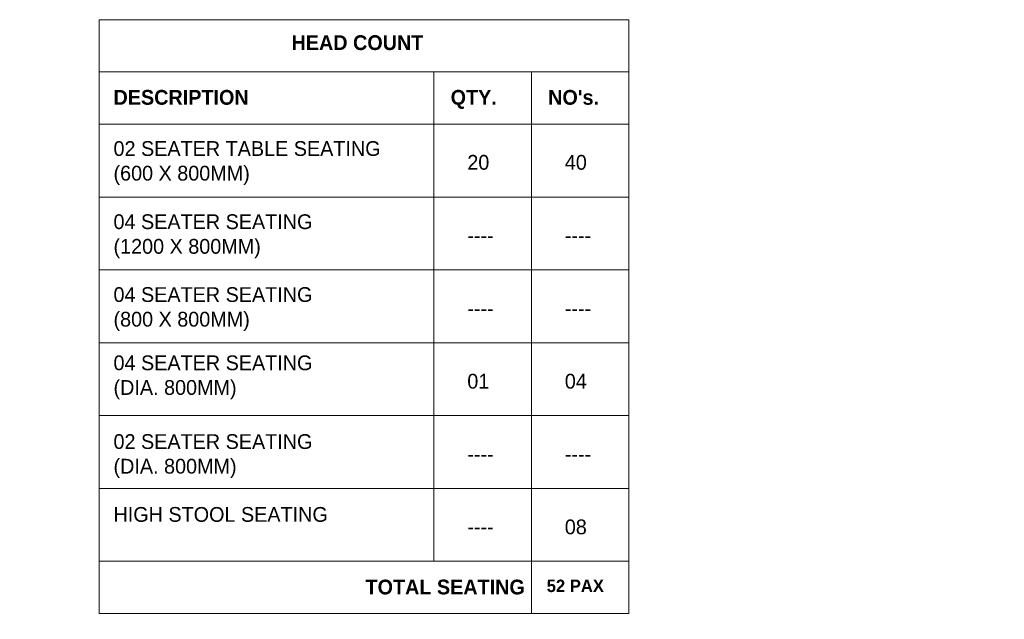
# Model space of a CAD drawing. Header units: millimetres. Extents: x 811 to 573824, y 137 to 100812.
# Tile 89 of 143: x 456275 to 464597, y 56286 to 61356. Entities that reach past the tile are written whole.
import ezdxf

# ---------------------------------------------------------------- set-up
doc = ezdxf.new("R2010")
doc.units = ezdxf.units.MM
doc.header["$LTSCALE"] = 3
doc.header["$MEASUREMENT"] = 0
doc.layers.add('SHEET', color=7, linetype='Continuous', lineweight=0)
doc.styles.add('ARA-30', font='stylu.ttf', dxfattribs={"height": 60})

msp = doc.modelspace()

# ---------------------------------------------------------------- linework, layer by layer
at = {"layer": 'SHEET', "elevation": 0}
for points in [[(456947, 61356.4), (461424.3, 61356.4), (461424.3, 60914.7), (456947, 60914.7)], [(456947, 60914.7), (461424.3, 60914.7), (461424.3, 60472.9), (456947, 60472.9)], [(456947, 60472.9), (461424.3, 60472.9), (461424.3, 59856.8), (456947, 59856.8)], [(456947, 59856.8), (461424.3, 59856.8), (461424.3, 59240.7), (456947, 59240.7)], [(456947, 59240.7), (461424.3, 59240.7), (461424.3, 58624.6), (456947, 58624.6)], [(456947, 58624.6), (461424.3, 58624.6), (461424.3, 58008.5), (456947, 58008.5)], [(456947, 58008.5), (461424.3, 58008.5), (461424.3, 57392.4), (456947, 57392.4)], [(456947, 57392.4), (461424.3, 57392.4), (461424.3, 56776.3), (456947, 56776.3)], [(456947, 56776.3), (461424.3, 56776.3), (461424.3, 56334.6), (456947, 56334.6)]]:
    msp.add_lwpolyline(points, close=True, dxfattribs=at)
for points in [[(459776.4, 60914.7), (459776.4, 56776.3)], [(460600.4, 60914.7), (460600.4, 56334.6)]]:
    msp.add_lwpolyline(points, dxfattribs=at)

# ---------------------------------------------------------------- texts
at = {"layer": 'SHEET', "attachment_point": 1, "style": 'ARA-30'}
for s, width, gutter_width, heights, insert, char_height in [('\\pi887.52364;{\\fStylus BT|b1|i0|c0|p34;HEAD COUNT}', 2874.939, 1178.9, [4.87], (457684.7, 61224.7, 0), 125), ('{\\fStylus BT|b1|i0|c0|p34;DESCRIPTION}', 89.765, 1178.9, [4.87], (457067.8, 60762.2), 125), ('{\\fStylus BT|b1|i0|c0|p34;QTY.}', 89.765, 1178.9, [4.87], (459917.1, 60762.2), 125), ("{\\fStylus BT|b1|i0|c0|p34;NO's.}", 89.765, 1178.9, [4.87], (460741.1, 60762.2), 125), ('02 SEATER TABLE SEATING\\P(600 X 800MM)', 2853.013, 3983.5, [632.6], (457067.8, 60329.2), 125), ('20', 238.633, 1178.9, [28.5], (460058.1, 60212.6), 125), ('40', 89.765, 1178.9, [28.5], (460882.1, 60212.6), 125), ('04 SEATER SEATING\\P(1200 X 800MM)', 2936.952, 1178.9, [404.2], (457067.8, 59710.5), 125), ('----', 117.895, 1178.9, [28.5], (460058.1, 59593.9), 125), ('----', 89.765, 1178.9, [28.5], (460882.1, 59593.9), 125), ('04 SEATER SEATING\\P(800 X 800MM)', 2936.952, 1178.9, [404.2], (457067.8, 59094.4), 125), ('----', 117.895, 1178.9, [28.5], (460058.1, 58977.9), 125), ('----', 89.765, 1178.9, [28.5], (460882.1, 58977.9), 125), ('04 SEATER SEATING\\P(DIA. 800MM)', 2936.952, 1178.9, [404.2], (457067.8, 58517.1), 125), ('01', 117.895, 1178.9, [28.5], (460058.1, 58361.8), 125), ('04', 117.895, 1178.9, [28.5], (460882.1, 58361.8), 125), ('02 SEATER SEATING\\P(DIA. 800MM)', 2936.952, 1178.9, [404.2], (457067.8, 57851.2), 125), ('----', 117.895, 1178.9, [28.5], (460058.1, 57745.7), 125), ('----', 89.765, 1178.9, [28.5], (460882.1, 57745.7), 125), ('HIGH STOOL SEATING', 2936.952, 1178.9, [404.2], (457067.8, 57235.1), 125), ('08', 89.765, 1178.9, [67.2], (460882.1, 57129.6), 125), ('----', 117.895, 1178.9, [28.5], (460058.1, 57129.6), 125), ('\\pi920.19419;{\\fStylus BT|b1|i0|c0|p34;TOTAL SEATING }', 2211.71, 1178.9, [0], (458277.5, 56621.2), 125), ('\\fStylus BT|b1|i0|c0|p34;52 PAX', 678.014, 1178.9, [0], (460728.9, 56621.2), 105)]:
    msp.add_mtext_dynamic_manual_height_columns(s, width=width, gutter_width=gutter_width, heights=heights, dxfattribs=dict(at, insert=insert, char_height=char_height))
at = {"layer": 'SHEET', "char_height": 90, "width": 673.427, "attachment_point": 1, "style": 'ARA-30'}
for insert in [(437679.5, 60288.7), (437679.5, 58956.2), (437682.6, 56795)]:
    msp.add_mtext('\\A1;\\pi254.09258;SA \\P\\pi0;PROCURED', dxfattribs=dict(at, insert=insert))

doc.saveas('drawing.dxf')
